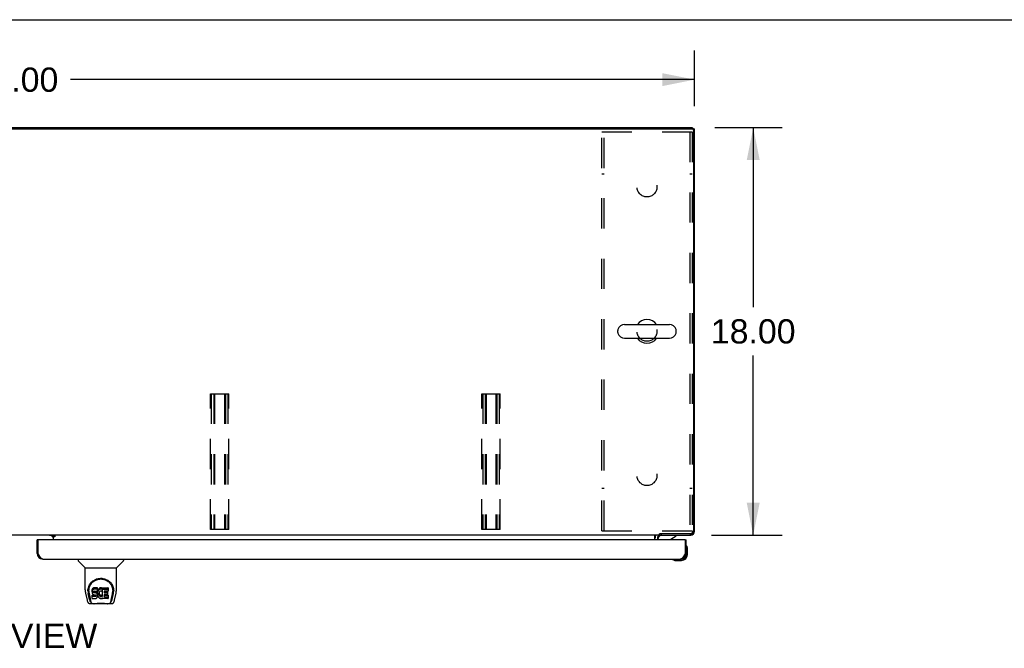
# Model space of a CAD drawing. Header units: inches. Extents: x 0 to 243, y 0 to 157.
# Tile 21 of 26: x 78 to 121, y 129 to 157. Entities that reach past the tile are written whole.
import ezdxf

# ---------------------------------------------------------------- set-up
doc = ezdxf.new("R2010")
doc.units = ezdxf.units.IN
doc.header["$LTSCALE"] = 13.357143
doc.header["$MEASUREMENT"] = 0
doc.linetypes.add('HIDDEN', pattern=[0.2, 0.1, -0.1])
doc.layers.get('0').update_dxf_attribs({"linetype": 'CONTINUOUS'})
for name, color, linetype in [('02___PRT_ALL_AXES', 7, 'CONTINUOUS'), ('DEFAULT_2', 8, 'HIDDEN'), ('DIMENSIONS', 7, 'CONTINUOUS')]:
    doc.layers.add(name, color=color, linetype=linetype)
doc.styles.get("Standard").update_dxf_attribs({"font": 'arial.ttf'})
doc.dimstyles.new('DIMSTYLE_1', dxfattribs={"dimtxt": 1.071429, "dimasz": 1.428571, "dimexe": 0.09, "dimexo": 0.07, "dimgap": 0.0375, "dimtad": 0, "dimtih": 1, "dimtoh": 1, "dimzin": 4, "dimdsep": 46, "dimtxsty": 'Standard', "dimblk": '_FILLED', "dimblk1": '_FILLED', "dimblk2": '_FILLED', "dimcen": 0.09, "dimazin": 1, "dimtfac": 1, "dimtdec": 3, "dimtofl": 0, "dimtmove": 0, "dimatfit": 3, "dimldrblk": '_FILLED', "dimfxl": 1, "dimtolj": 1, "dimtzin": 4, "dimarcsym": 0})

# ---------------------------------------------------------------- blocks, each defined once
blk = doc.blocks.new('_FILLED')
at = {"color": 0, "linetype": 'ByBlock'}
blk.add_solid([(0, 0), (-1, 0.2), (-1, -0.2)], dxfattribs=at)
blk = doc.blocks.new('*D14')
at = {"layer": 'DIMENSIONS', "color": 2, "linetype": 'Continuous'}
for p, q in [((47.736, 153.323), (47.736, 155.78)), ((107.736, 153.323), (107.736, 155.78)), ((47.736, 154.495), (75.328, 154.495)), ((107.736, 154.495), (80.144, 154.495))]:
    blk.add_line(p, q, dxfattribs=at)
at = {"layer": 'DIMENSIONS', "color": 2, "linetype": 'Continuous', "xscale": 1.4285714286, "yscale": 1.4285714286, "zscale": 1.4285714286, "rotation": 180}
blk.add_blockref('_FILLED', (47.736, 154.495), dxfattribs=at)
at = {"layer": 'DIMENSIONS', "color": 2, "linetype": 'Continuous', "xscale": 1.4285714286, "yscale": 1.4285714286, "zscale": 1.4285714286}
blk.add_blockref('_FILLED', (107.736, 154.495), dxfattribs=at)
at = {"layer": 'DIMENSIONS', "color": 2, "linetype": 'Continuous', "insert": (77.736, 155.03), "char_height": 1.0714, "width": 3.74403, "attachment_point": 2, "line_spacing_factor": 0.9}
blk.add_mtext('60.00', dxfattribs=at)
blk = doc.blocks.new('*D15')
at = {"layer": 'DIMENSIONS', "color": 2, "linetype": 'Continuous'}
for p, q in [((108.632, 152.375), (111.614, 152.375)), ((110.328, 152.375), (110.328, 144.447)), ((110.328, 134.375), (110.328, 142.304)), ((108.49, 134.375), (111.614, 134.375))]:
    blk.add_line(p, q, dxfattribs=at)
at = {"layer": 'DIMENSIONS', "color": 2, "linetype": 'Continuous', "xscale": 1.4285714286, "yscale": 1.4285714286, "zscale": 1.4285714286}
for p, rotation in [((110.328, 152.375), 90), ((110.328, 134.375), 270)]:
    blk.add_blockref('_FILLED', p, dxfattribs=dict(at, rotation=rotation))
at = {"layer": 'DIMENSIONS', "color": 2, "linetype": 'Continuous', "insert": (110.328, 143.911), "char_height": 1.0714, "width": 3.74403, "attachment_point": 2, "line_spacing_factor": 0.9}
blk.add_mtext('18.00', dxfattribs=at)

msp = doc.modelspace()

# ---------------------------------------------------------------- linework, layer by layer
at = {"color": 7, "linetype": 'Continuous'}
for p, q in [((0, 157.143), (242.857, 157.143)), ((107.632, 152.322), (107.632, 152.375)), ((47.851, 152.323), (107.622, 152.323)), ((107.632, 152.323), (107.736, 152.323)), ((107.687, 152.326), (107.684, 152.323)), ((107.684, 152.261), (107.684, 134.577)), ((104.645, 143.681), (106.62, 143.681)), ((104.345, 143.331), (104.345, 143.419)), ((106.92, 143.331), (106.92, 143.419)), ((104.645, 143.069), (106.62, 143.069)), ((107.723, 134.542), (107.736, 134.542)), ((106.184, 134.375), (49.289, 134.375)), ((78.736, 134.171), (78.674, 134.171)), ((79.311, 134.364), (79.375, 134.3)), ((79.382, 134.375), (79.382, 134.345)), ((79.382, 134.345), (79.45, 134.345)), ((79.382, 134.34), (79.382, 134.171)), ((79.45, 134.295), (79.382, 134.295)), ((79.45, 134.345), (79.45, 134.295)), ((105.986, 134.171), (105.986, 134.346)), ((106.132, 134.171), (106.132, 134.218)), ((106.184, 134.375), (106.184, 134.426)), ((106.229, 134.452), (107.559, 134.452)), ((106.237, 134.452), (106.237, 134.375)), ((106.681, 134.198), (106.919, 134.336)), ((106.919, 134.375), (106.919, 134.336)), ((107.299, 134.171), (107.361, 134.171)), ((107.57, 134.375), (107.57, 134.389)), ((107.687, 134.424), (107.664, 134.447)), ((107.376, 133.905), (107.374, 133.912)), ((107.421, 133.777), (107.418, 133.814)), ((107.421, 133.52), (107.421, 133.777)), ((78.674, 133.564), (78.716, 133.564)), ((80.482, 133.317), (80.482, 133.255)), ((80.791, 132.929), (80.494, 133.227)), ((82.181, 132.929), (82.479, 133.227)), ((82.49, 133.317), (82.49, 133.255)), ((106.766, 133.304), (106.773, 133.302)), ((106.864, 133.26), (106.902, 133.257)), ((106.902, 133.257), (107.158, 133.257)), ((107.115, 133.317), (107.158, 133.317)), ((107.361, 133.564), (107.319, 133.564)), ((107.361, 133.52), (107.361, 133.564)), ((80.797, 132.923), (82.175, 132.923)), ((80.797, 131.951), (80.797, 132.923)), ((82.175, 131.952), (82.175, 132.923)), ((80.922, 131.983), (80.921, 131.92)), ((80.959, 131.91), (80.959, 131.886)), ((81.102, 131.955), (81.1, 131.931)), ((81.1, 131.865), (81.1, 131.931)), ((81.107, 131.978), (81.102, 131.955)), ((81.102, 131.888), (81.102, 131.955)), ((81.107, 131.912), (81.102, 131.888)), ((81.116, 132.001), (81.107, 131.978)), ((81.107, 131.912), (81.107, 131.978)), ((81.116, 131.934), (81.107, 131.912)), ((81.13, 132.021), (81.116, 132.001)), ((81.116, 131.934), (81.116, 132.001)), ((81.13, 131.954), (81.116, 131.934)), ((81.138, 132.029), (81.13, 132.021)), ((81.13, 131.954), (81.13, 132.021)), ((81.138, 131.962), (81.13, 131.954)), ((81.148, 132.035), (81.138, 132.029)), ((81.138, 131.962), (81.138, 132.029)), ((81.148, 131.968), (81.138, 131.962)), ((81.17, 132.045), (81.148, 132.035)), ((81.148, 131.968), (81.148, 132.035)), ((81.17, 131.978), (81.148, 131.968)), ((81.193, 132.052), (81.17, 132.045)), ((81.17, 131.978), (81.17, 132.045)), ((81.193, 131.985), (81.17, 131.978)), ((81.177, 131.89), (81.183, 131.895)), ((81.183, 131.895), (81.197, 131.899)), ((81.185, 131.895), (81.184, 131.895)), ((81.199, 131.891), (81.185, 131.895)), ((81.185, 131.828), (81.185, 131.895)), ((81.333, 132.052), (81.193, 132.052)), ((81.193, 131.985), (81.193, 132.052)), ((81.333, 131.985), (81.193, 131.985)), ((81.197, 131.899), (81.212, 131.9)), ((81.212, 131.9), (81.325, 131.9)), ((81.325, 131.9), (81.33, 131.901)), ((81.33, 131.901), (81.332, 131.906)), ((81.332, 131.906), (81.333, 131.919)), ((81.334, 132.009), (81.333, 132.052)), ((81.333, 131.985), (81.333, 132.052)), ((81.334, 131.943), (81.333, 131.985)), ((81.333, 131.919), (81.334, 131.943)), ((81.334, 131.943), (81.334, 132.009)), ((81.341, 131.91), (81.337, 131.888)), ((81.347, 131.932), (81.341, 131.91)), ((81.341, 131.843), (81.341, 131.91)), ((81.356, 131.952), (81.347, 131.932)), ((81.347, 131.865), (81.347, 131.932)), ((81.366, 131.972), (81.356, 131.952)), ((81.356, 131.885), (81.356, 131.952)), ((81.366, 131.905), (81.356, 131.885)), ((81.379, 131.99), (81.366, 131.972)), ((81.366, 131.905), (81.366, 131.972)), ((81.379, 131.923), (81.366, 131.905)), ((81.394, 132.007), (81.379, 131.99)), ((81.379, 131.923), (81.379, 131.99)), ((81.394, 131.94), (81.379, 131.923)), ((81.41, 132.022), (81.394, 132.007)), ((81.394, 131.94), (81.394, 132.007)), ((81.41, 131.955), (81.394, 131.94)), ((81.429, 132.035), (81.41, 132.022)), ((81.41, 131.955), (81.41, 132.022)), ((81.429, 131.968), (81.41, 131.955)), ((81.449, 132.044), (81.429, 132.035)), ((81.429, 131.968), (81.429, 132.035)), ((81.449, 131.977), (81.429, 131.968)), ((81.473, 131.896), (81.448, 131.885)), ((81.471, 132.049), (81.449, 132.044)), ((81.449, 131.977), (81.449, 132.044)), ((81.471, 131.982), (81.449, 131.977)), ((81.493, 132.051), (81.471, 132.049)), ((81.471, 131.982), (81.471, 132.049)), ((81.493, 131.984), (81.471, 131.982)), ((81.486, 131.899), (81.473, 131.896)), ((81.499, 131.899), (81.486, 131.899)), ((81.493, 132.051), (81.515, 132.05)), ((81.493, 131.984), (81.493, 132.051)), ((81.515, 131.984), (81.493, 131.984)), ((81.513, 131.896), (81.499, 131.899)), ((81.525, 131.891), (81.513, 131.896)), ((81.527, 132.049), (81.515, 132.05)), ((81.515, 131.984), (81.515, 132.05)), ((81.527, 131.982), (81.515, 131.984)), ((81.537, 132.045), (81.527, 132.049)), ((81.527, 131.982), (81.527, 132.049)), ((81.537, 131.978), (81.527, 131.982)), ((81.557, 131.961), (81.531, 131.893)), ((81.556, 132.033), (81.537, 132.045)), ((81.537, 131.978), (81.537, 132.045)), ((81.556, 131.966), (81.537, 131.978)), ((81.556, 132.033), (81.556, 131.966)), ((81.557, 132.03), (81.557, 131.963)), ((81.566, 132.05), (81.803, 132.05)), ((81.566, 131.658), (81.566, 132.05)), ((81.566, 131.983), (81.803, 131.983)), ((81.636, 131.896), (81.636, 131.828)), ((81.803, 131.9), (81.641, 131.9)), ((81.807, 132.046), (81.807, 131.905)), ((82.05, 131.983), (82.051, 131.92)), ((82.057, 131.896), (82.057, 131.897)), ((80.812, 131.809), (80.877, 131.503)), ((80.984, 131.531), (80.932, 131.801)), ((80.968, 131.789), (81.026, 131.496)), ((81.102, 131.888), (81.1, 131.865)), ((81.1, 131.865), (81.101, 131.841)), ((81.101, 131.841), (81.105, 131.817)), ((81.103, 131.579), (81.103, 131.72)), ((81.105, 131.817), (81.113, 131.795)), ((81.166, 131.726), (81.107, 131.725)), ((81.107, 131.658), (81.107, 131.725)), ((81.166, 131.659), (81.107, 131.658)), ((81.107, 131.574), (81.251, 131.574)), ((81.113, 131.795), (81.126, 131.775)), ((81.126, 131.775), (81.142, 131.757)), ((81.142, 131.757), (81.162, 131.744)), ((81.162, 131.744), (81.173, 131.74)), ((81.227, 131.726), (81.166, 131.726)), ((81.166, 131.659), (81.166, 131.726)), ((81.227, 131.659), (81.166, 131.659)), ((81.171, 131.853), (81.172, 131.868)), ((81.172, 131.845), (81.171, 131.853)), ((81.172, 131.868), (81.174, 131.883)), ((81.172, 131.845), (81.172, 131.868)), ((81.174, 131.838), (81.172, 131.845)), ((81.173, 131.74), (81.185, 131.738)), ((81.174, 131.883), (81.177, 131.89)), ((81.174, 131.838), (81.174, 131.883)), ((81.179, 131.832), (81.174, 131.838)), ((81.179, 131.832), (81.179, 131.891)), ((81.185, 131.828), (81.179, 131.832)), ((81.199, 131.824), (81.185, 131.828)), ((81.185, 131.738), (81.232, 131.738)), ((81.223, 131.891), (81.199, 131.891)), ((81.199, 131.824), (81.199, 131.891)), ((81.223, 131.825), (81.199, 131.824)), ((81.247, 131.89), (81.223, 131.891)), ((81.223, 131.825), (81.223, 131.891)), ((81.247, 131.823), (81.223, 131.825)), ((81.242, 131.727), (81.227, 131.726)), ((81.227, 131.659), (81.227, 131.726)), ((81.242, 131.66), (81.227, 131.659)), ((81.232, 131.738), (81.24, 131.737)), ((81.24, 131.737), (81.247, 131.735)), ((81.249, 131.73), (81.242, 131.727)), ((81.242, 131.66), (81.242, 131.727)), ((81.249, 131.664), (81.242, 131.66)), ((81.271, 131.885), (81.247, 131.89)), ((81.247, 131.823), (81.247, 131.89)), ((81.271, 131.818), (81.247, 131.823)), ((81.247, 131.735), (81.253, 131.73)), ((81.25, 131.732), (81.249, 131.73)), ((81.249, 131.664), (81.249, 131.73)), ((81.254, 131.669), (81.249, 131.664)), ((81.251, 131.574), (81.263, 131.576)), ((81.253, 131.73), (81.258, 131.724)), ((81.254, 131.669), (81.254, 131.728)), ((81.264, 131.681), (81.254, 131.669)), ((81.258, 131.724), (81.264, 131.711)), ((81.263, 131.576), (81.275, 131.58)), ((81.264, 131.681), (81.264, 131.712)), ((81.264, 131.711), (81.267, 131.695)), ((81.266, 131.688), (81.264, 131.681)), ((81.266, 131.688), (81.266, 131.7)), ((81.267, 131.695), (81.266, 131.688)), ((81.282, 131.88), (81.271, 131.885)), ((81.271, 131.818), (81.271, 131.885)), ((81.282, 131.813), (81.271, 131.818)), ((81.275, 131.58), (81.294, 131.593)), ((81.291, 131.873), (81.282, 131.88)), ((81.282, 131.813), (81.282, 131.88)), ((81.291, 131.807), (81.282, 131.813)), ((81.309, 131.856), (81.291, 131.873)), ((81.291, 131.807), (81.291, 131.873)), ((81.309, 131.79), (81.291, 131.807)), ((81.294, 131.593), (81.311, 131.61)), ((81.322, 131.836), (81.309, 131.856)), ((81.309, 131.79), (81.309, 131.856)), ((81.322, 131.77), (81.309, 131.79)), ((81.311, 131.61), (81.318, 131.62)), ((81.318, 131.62), (81.323, 131.631)), ((81.331, 131.814), (81.322, 131.836)), ((81.322, 131.77), (81.322, 131.836)), ((81.331, 131.748), (81.322, 131.77)), ((81.323, 131.631), (81.332, 131.653)), ((81.332, 131.81), (81.331, 131.814)), ((81.331, 131.748), (81.331, 131.814)), ((81.337, 131.724), (81.331, 131.748)), ((81.337, 131.888), (81.332, 131.844)), ((81.332, 131.777), (81.332, 131.844)), ((81.337, 131.821), (81.332, 131.777)), ((81.332, 131.777), (81.333, 131.755)), ((81.332, 131.653), (81.338, 131.677)), ((81.333, 131.755), (81.336, 131.733)), ((81.336, 131.733), (81.341, 131.711)), ((81.337, 131.821), (81.337, 131.888)), ((81.341, 131.843), (81.337, 131.821)), ((81.34, 131.7), (81.337, 131.724)), ((81.338, 131.677), (81.34, 131.7)), ((81.34, 131.7), (81.34, 131.715)), ((81.347, 131.865), (81.341, 131.843)), ((81.341, 131.711), (81.348, 131.69)), ((81.356, 131.885), (81.347, 131.865)), ((81.348, 131.69), (81.369, 131.651)), ((81.369, 131.651), (81.382, 131.632)), ((81.382, 131.632), (81.396, 131.615)), ((81.396, 131.615), (81.413, 131.6)), ((81.406, 131.82), (81.402, 131.793)), ((81.402, 131.793), (81.402, 131.766)), ((81.402, 131.766), (81.403, 131.753)), ((81.403, 131.753), (81.403, 131.793)), ((81.403, 131.753), (81.406, 131.74)), ((81.405, 131.812), (81.406, 131.807)), ((81.409, 131.832), (81.406, 131.82)), ((81.406, 131.807), (81.416, 131.782)), ((81.406, 131.74), (81.406, 131.807)), ((81.406, 131.74), (81.416, 131.715)), ((81.415, 131.844), (81.409, 131.832)), ((81.413, 131.6), (81.431, 131.587)), ((81.429, 131.867), (81.415, 131.844)), ((81.416, 131.782), (81.43, 131.759)), ((81.416, 131.715), (81.416, 131.782)), ((81.416, 131.715), (81.43, 131.692)), ((81.438, 131.878), (81.429, 131.867)), ((81.43, 131.759), (81.438, 131.749)), ((81.43, 131.692), (81.43, 131.759)), ((81.43, 131.692), (81.438, 131.682)), ((81.431, 131.587), (81.44, 131.582)), ((81.448, 131.885), (81.438, 131.878)), ((81.438, 131.749), (81.448, 131.74)), ((81.438, 131.682), (81.438, 131.749)), ((81.438, 131.682), (81.448, 131.673)), ((81.44, 131.582), (81.451, 131.578)), ((81.448, 131.74), (81.46, 131.732)), ((81.448, 131.673), (81.448, 131.74)), ((81.448, 131.673), (81.46, 131.666)), ((81.451, 131.578), (81.473, 131.572)), ((81.46, 131.732), (81.472, 131.727)), ((81.46, 131.666), (81.46, 131.732)), ((81.46, 131.666), (81.472, 131.661)), ((81.472, 131.727), (81.485, 131.725)), ((81.472, 131.661), (81.472, 131.727)), ((81.472, 131.661), (81.485, 131.658)), ((81.473, 131.572), (81.495, 131.57)), ((81.485, 131.725), (81.498, 131.725)), ((81.485, 131.658), (81.485, 131.725)), ((81.485, 131.658), (81.498, 131.658)), ((81.495, 131.57), (81.517, 131.573)), ((81.498, 131.725), (81.512, 131.727)), ((81.498, 131.658), (81.498, 131.725)), ((81.498, 131.658), (81.512, 131.66)), ((81.512, 131.727), (81.524, 131.731)), ((81.512, 131.66), (81.512, 131.727)), ((81.512, 131.66), (81.524, 131.664)), ((81.517, 131.573), (81.538, 131.58)), ((81.524, 131.731), (81.537, 131.736)), ((81.524, 131.664), (81.524, 131.731)), ((81.524, 131.664), (81.537, 131.669)), ((81.537, 131.736), (81.548, 131.744)), ((81.537, 131.669), (81.537, 131.736)), ((81.537, 131.669), (81.548, 131.677)), ((81.538, 131.58), (81.557, 131.591)), ((81.548, 131.744), (81.548, 131.677)), ((81.554, 131.743), (81.566, 131.725)), ((81.554, 131.676), (81.566, 131.658)), ((81.568, 131.591), (81.557, 131.591)), ((81.557, 131.591), (81.557, 131.591)), ((81.568, 131.578), (81.568, 131.591)), ((81.803, 131.574), (81.572, 131.574)), ((81.637, 131.737), (81.637, 131.66)), ((81.641, 131.89), (81.772, 131.89)), ((81.641, 131.824), (81.772, 131.824)), ((81.772, 131.742), (81.642, 131.742)), ((81.642, 131.722), (81.803, 131.722)), ((81.642, 131.655), (81.803, 131.655)), ((81.776, 131.886), (81.776, 131.746)), ((81.808, 131.717), (81.808, 131.578)), ((81.947, 131.496), (82.003, 131.786)), ((81.988, 131.531), (82.041, 131.801)), ((82.003, 131.786), (82.004, 131.789)), ((82.095, 131.503), (82.16, 131.809)), ((81.001, 131.349), (81.203, 131.349)), ((81.043, 131.427), (81.036, 131.427)), ((81.042, 131.432), (81.045, 131.422)), ((81.045, 131.421), (81.045, 131.422)), ((81.088, 131.349), (81.082, 131.349)), ((81.088, 131.349), (81.087, 131.349)), ((81.779, 131.337), (81.193, 131.337)), ((81.77, 131.349), (81.971, 131.349)), ((81.886, 131.349), (81.884, 131.349)), ((81.927, 131.422), (81.931, 131.432)), ((81.927, 131.421), (81.927, 131.422)), ((81.936, 131.427), (81.929, 131.427))]:
    msp.add_line(p, q, dxfattribs=at)
at = {"color": 3, "linetype": 'Continuous'}
for p, q in [((47.84, 152.375), (107.632, 152.375)), ((107.736, 134.542), (107.736, 152.323)), ((78.674, 133.564), (78.674, 134.171)), ((78.716, 133.564), (78.716, 134.151)), ((107.299, 134.171), (78.736, 134.171)), ((79.382, 134.364), (79.211, 134.364)), ((79.45, 134.34), (79.382, 134.34)), ((106.09, 134.233), (106.09, 134.171)), ((106.233, 134.375), (107.57, 134.375)), ((107.319, 134.151), (107.319, 133.564)), ((107.361, 133.564), (107.361, 134.171)), ((78.729, 133.538), (78.716, 133.564)), ((78.736, 133.525), (78.729, 133.538)), ((78.743, 133.512), (78.736, 133.525)), ((78.75, 133.5), (78.743, 133.512)), ((78.757, 133.488), (78.75, 133.5)), ((78.92, 133.317), (107.115, 133.317)), ((107.292, 133.512), (107.285, 133.5)), ((107.299, 133.525), (107.292, 133.512)), ((107.306, 133.538), (107.299, 133.525)), ((107.319, 133.564), (107.306, 133.538))]:
    msp.add_line(p, q, dxfattribs=at)
for points in [[(107.736, 134.542), (107.734, 134.549), (107.728, 134.557), (107.727, 134.557)], [(107.554, 134.384), (107.554, 134.383), (107.562, 134.377), (107.57, 134.375)], [(78.92, 133.317), (78.917, 133.317), (78.913, 133.318), (78.91, 133.318), (78.907, 133.319), (78.903, 133.319), (78.9, 133.32), (78.896, 133.321), (78.893, 133.323), (78.889, 133.324), (78.886, 133.326), (78.883, 133.327), (78.879, 133.329), (78.876, 133.331), (78.872, 133.334), (78.869, 133.336), (78.866, 133.339), (78.862, 133.341), (78.859, 133.344), (78.855, 133.347), (78.852, 133.35), (78.849, 133.354), (78.845, 133.357), (78.842, 133.361), (78.838, 133.364), (78.835, 133.368), (78.832, 133.372), (78.828, 133.376), (78.825, 133.381), (78.821, 133.385), (78.818, 133.389), (78.815, 133.394), (78.811, 133.399), (78.808, 133.404), (78.804, 133.409), (78.801, 133.414), (78.797, 133.419), (78.794, 133.424), (78.791, 133.429), (78.787, 133.435), (78.784, 133.44), (78.78, 133.446), (78.777, 133.452), (78.774, 133.458), (78.77, 133.463), (78.767, 133.469), (78.763, 133.475), (78.76, 133.481), (78.757, 133.488)], [(107.285, 133.5), (107.278, 133.488), (107.275, 133.481), (107.271, 133.475), (107.268, 133.469), (107.265, 133.463), (107.261, 133.458), (107.258, 133.452), (107.254, 133.446), (107.251, 133.44), (107.248, 133.435), (107.244, 133.429), (107.241, 133.424), (107.237, 133.419), (107.234, 133.414), (107.231, 133.409), (107.227, 133.404), (107.224, 133.399), (107.22, 133.394), (107.217, 133.389), (107.214, 133.385), (107.21, 133.381), (107.207, 133.376), (107.203, 133.372), (107.2, 133.368), (107.196, 133.364), (107.193, 133.361), (107.19, 133.357), (107.186, 133.354), (107.183, 133.35), (107.179, 133.347), (107.176, 133.344), (107.173, 133.341), (107.169, 133.339), (107.166, 133.336), (107.162, 133.334), (107.159, 133.331), (107.156, 133.329), (107.152, 133.327), (107.149, 133.326), (107.145, 133.324), (107.142, 133.323), (107.139, 133.321), (107.135, 133.32), (107.132, 133.319), (107.128, 133.319), (107.125, 133.318), (107.121, 133.318), (107.118, 133.317), (107.115, 133.317)]]:
    msp.add_lwpolyline(points, dxfattribs=at)
at = {"color": 7, "linetype": 'Continuous'}
for points in [[(105.986, 134.346), (105.988, 134.346), (105.989, 134.346), (105.991, 134.346), (105.993, 134.347), (105.995, 134.348), (105.997, 134.349), (105.998, 134.35), (106, 134.352), (106.002, 134.353), (106.003, 134.355), (106.004, 134.357), (106.006, 134.359), (106.009, 134.363)], [(106.009, 134.363), (106.01, 134.365), (106.011, 134.367), (106.013, 134.369), (106.014, 134.371), (106.016, 134.372), (106.017, 134.373), (106.019, 134.374), (106.02, 134.375), (106.022, 134.375), (106.023, 134.375)], [(106.184, 134.426), (106.185, 134.427), (106.186, 134.429), (106.188, 134.431), (106.189, 134.432), (106.19, 134.433), (106.192, 134.435), (106.193, 134.436), (106.194, 134.437), (106.195, 134.437), (106.197, 134.438), (106.198, 134.439), (106.199, 134.439), (106.2, 134.439), (106.201, 134.44)], [(106.201, 134.44), (106.204, 134.441), (106.206, 134.441), (106.207, 134.442), (106.209, 134.442), (106.211, 134.443), (106.213, 134.444), (106.215, 134.445), (106.218, 134.446), (106.22, 134.447), (106.222, 134.448), (106.225, 134.45), (106.227, 134.451), (106.229, 134.452)], [(80.915, 131.91), (80.918, 131.952), (80.926, 132.004), (80.937, 132.053), (80.952, 132.099), (80.971, 132.142), (80.993, 132.183), (81.017, 132.222), (81.044, 132.257), (81.073, 132.291), (81.105, 132.322), (81.14, 132.35), (81.176, 132.376), (81.215, 132.399), (81.256, 132.419), (81.299, 132.436), (81.344, 132.449), (81.39, 132.459), (81.437, 132.465), (81.484, 132.467), (81.532, 132.466), (81.578, 132.46), (81.624, 132.45), (81.669, 132.437), (81.712, 132.421), (81.753, 132.401), (81.792, 132.378), (81.829, 132.353), (81.864, 132.325), (81.896, 132.294), (81.926, 132.261), (81.953, 132.225), (81.978, 132.187), (81.999, 132.146), (82.018, 132.103), (82.034, 132.058), (82.046, 132.009), (82.054, 131.957), (82.057, 131.91)], [(80.959, 131.91), (80.96, 131.93), (80.961, 131.954), (80.964, 131.978), (80.967, 132.002), (80.972, 132.026), (80.978, 132.049), (80.985, 132.071), (80.992, 132.093), (81.001, 132.115), (81.01, 132.136), (81.021, 132.156), (81.031, 132.176), (81.043, 132.195), (81.055, 132.213), (81.068, 132.23), (81.081, 132.247), (81.095, 132.263), (81.109, 132.277), (81.123, 132.292), (81.138, 132.305), (81.153, 132.318), (81.168, 132.33), (81.183, 132.341), (81.199, 132.352), (81.215, 132.361), (81.231, 132.371), (81.247, 132.379)], [(81.247, 132.379), (81.262, 132.387), (81.278, 132.394), (81.294, 132.4), (81.31, 132.406), (81.326, 132.412), (81.342, 132.417), (81.358, 132.421), (81.374, 132.425), (81.39, 132.428), (81.406, 132.431), (81.422, 132.433), (81.438, 132.434), (81.454, 132.436), (81.47, 132.436), (81.485, 132.437), (81.501, 132.436), (81.517, 132.436), (81.533, 132.435), (81.549, 132.433), (81.565, 132.431), (81.581, 132.428), (81.597, 132.425), (81.613, 132.421), (81.629, 132.417), (81.645, 132.412), (81.661, 132.407), (81.677, 132.401), (81.693, 132.394), (81.709, 132.387)], [(81.709, 132.387), (81.725, 132.379), (81.741, 132.371), (81.757, 132.362), (81.772, 132.352), (81.788, 132.342), (81.803, 132.331), (81.819, 132.319), (81.834, 132.306), (81.848, 132.292), (81.863, 132.278), (81.877, 132.263), (81.891, 132.247), (81.904, 132.231), (81.917, 132.213), (81.929, 132.195), (81.941, 132.176), (81.952, 132.157), (81.962, 132.136), (81.971, 132.115), (81.98, 132.094), (81.988, 132.072), (81.994, 132.049), (82, 132.026), (82.005, 132.002), (82.009, 131.978), (82.011, 131.954), (82.013, 131.93), (82.013, 131.91)], [(80.797, 131.951), (80.798, 131.925), (80.801, 131.883), (80.806, 131.84), (80.812, 131.809)], [(80.915, 131.896), (80.915, 131.901), (80.915, 131.91)], [(82.004, 131.789), (82.005, 131.793), (82.005, 131.796), (82.006, 131.799), (82.006, 131.802), (82.007, 131.805), (82.007, 131.808), (82.008, 131.811), (82.008, 131.815), (82.009, 131.819), (82.009, 131.822), (82.01, 131.826), (82.01, 131.83), (82.01, 131.834), (82.011, 131.838), (82.011, 131.842), (82.012, 131.846), (82.012, 131.851), (82.012, 131.855), (82.012, 131.86), (82.013, 131.864), (82.013, 131.869), (82.013, 131.874), (82.013, 131.879), (82.013, 131.884), (82.013, 131.91)], [(82.057, 131.91), (82.057, 131.902), (82.057, 131.897)], [(82.16, 131.809), (82.166, 131.84), (82.172, 131.882), (82.175, 131.924), (82.175, 131.952)], [(80.877, 131.503), (80.881, 131.488), (80.886, 131.467), (80.892, 131.449), (80.898, 131.432), (80.905, 131.418), (80.912, 131.404), (80.921, 131.392), (80.93, 131.381), (80.941, 131.371), (80.953, 131.362), (80.967, 131.355), (80.982, 131.351), (80.997, 131.349), (81.001, 131.349)], [(80.959, 131.886), (80.959, 131.87), (80.961, 131.842), (80.964, 131.814), (80.968, 131.789)], [(81.026, 131.496), (81.028, 131.484), (81.031, 131.47), (81.034, 131.457), (81.038, 131.444), (81.042, 131.432)], [(81.107, 131.725), (81.107, 131.725), (81.106, 131.725), (81.106, 131.725), (81.105, 131.725), (81.105, 131.724), (81.104, 131.724), (81.104, 131.724), (81.104, 131.724), (81.103, 131.723), (81.103, 131.723), (81.103, 131.722), (81.103, 131.722), (81.103, 131.721), (81.103, 131.72)], [(81.107, 131.658), (81.107, 131.658), (81.106, 131.658), (81.106, 131.658), (81.105, 131.658), (81.105, 131.658), (81.104, 131.657), (81.104, 131.657), (81.104, 131.657), (81.103, 131.656), (81.103, 131.656), (81.103, 131.655), (81.103, 131.655), (81.103, 131.654), (81.103, 131.654)], [(81.931, 131.432), (81.934, 131.444), (81.938, 131.457), (81.941, 131.47), (81.944, 131.484), (81.947, 131.496)], [(81.971, 131.349), (81.986, 131.35), (81.999, 131.353), (82.011, 131.358), (82.023, 131.365), (82.034, 131.373), (82.043, 131.382), (82.051, 131.391), (82.059, 131.402), (82.065, 131.414), (82.071, 131.426), (82.077, 131.44), (82.082, 131.455), (82.087, 131.472), (82.092, 131.491), (82.095, 131.503)], [(81.045, 131.421), (81.051, 131.409), (81.057, 131.396), (81.063, 131.386), (81.07, 131.376), (81.077, 131.368), (81.085, 131.361), (81.094, 131.356), (81.104, 131.352), (81.114, 131.349), (81.122, 131.349)], [(81.203, 131.349), (81.223, 131.349), (81.245, 131.351), (81.269, 131.353), (81.293, 131.356), (81.319, 131.359), (81.346, 131.361), (81.373, 131.364), (81.401, 131.366), (81.43, 131.368), (81.46, 131.369), (81.489, 131.37), (81.518, 131.369), (81.547, 131.368), (81.576, 131.366), (81.603, 131.364), (81.63, 131.361), (81.657, 131.358), (81.682, 131.355), (81.706, 131.353), (81.728, 131.351), (81.75, 131.349), (81.77, 131.349)], [(81.203, 131.349), (81.225, 131.349), (81.251, 131.351), (81.279, 131.353), (81.307, 131.356), (81.336, 131.359), (81.365, 131.362), (81.395, 131.364), (81.425, 131.366), (81.455, 131.367), (81.486, 131.368), (81.516, 131.367), (81.547, 131.366), (81.577, 131.364), (81.607, 131.362), (81.636, 131.359), (81.693, 131.353)], [(81.693, 131.353), (81.721, 131.351), (81.747, 131.349), (81.77, 131.349)], [(81.85, 131.349), (81.858, 131.349), (81.868, 131.352), (81.878, 131.356), (81.887, 131.361), (81.895, 131.368), (81.902, 131.376), (81.909, 131.386), (81.915, 131.396), (81.922, 131.409), (81.927, 131.421)]]:
    msp.add_lwpolyline(points, dxfattribs=at)
at = {"color": 3, "linetype": 'Continuous'}
for centre, radius, start, end in [((107.57, 152.209), 0.167, 43.5009, 67.5), ((107.49, 134.622), 0.246, 270, 360), ((107.57, 134.542), 0.167, 270, 360), ((78.736, 134.151), 0.02, 90, 180), ((79.267, 134.26), 0.115, 0, 64.7498), ((106.233, 134.233), 0.142, 90, 180), ((107.299, 134.151), 0.02, 0, 90), ((78.92, 133.564), 0.246, 180, 270), ((107.115, 133.564), 0.246, 270, 360)]:
    msp.add_arc(centre, radius, start, end, dxfattribs=at)
at = {"color": 7, "linetype": 'Continuous'}
for centre, radius, start, end in [((107.622, 152.261), 0.0625, 0, 90), ((104.645, 143.375), 0.306, 90, 164.3697), ((105.632, 143.375), 0.523, 35.8091, 144.1909), ((106.62, 143.375), 0.306, 15.6303, 90), ((104.488, 143.419), 0.144, 164.3697, 180), ((104.488, 143.331), 0.144, 180, 195.6303), ((104.645, 143.375), 0.306, 195.6303, 270), ((106.62, 143.375), 0.306, 270, 344.3697), ((106.776, 143.419), 0.144, 0, 15.6303), ((106.776, 143.331), 0.144, 344.3697, 360), ((105.632, 143.375), 0.523, 215.8102, 324.1898), ((107.559, 134.577), 0.125, 270, 360), ((106.233, 134.233), 0.246, 144.6728, 180), ((106.289, 134.218), 0.157, 90, 180), ((106.731, 134.112), 0.1, 120.092, 143.4532), ((107.376, 133.897), 0.015, 96.3796, 180), ((107.373, 133.897), 0.015, 30.8899, 83.6204), ((107.171, 133.777), 0.25, 0, 30.8899), ((80.522, 133.255), 0.0394, 180, 225), ((82.451, 133.255), 0.0394, 315, 360), ((106.781, 133.302), 0.015, 90, 173.6204), ((106.781, 133.306), 0.015, 186.3796, 239.1101), ((106.902, 133.507), 0.25, 239.1101, 270), ((107.158, 133.52), 0.263, 270, 360), ((107.158, 133.52), 0.203, 270, 360), ((80.805, 132.943), 0.0197, 225, 270), ((82.167, 132.943), 0.0197, 270, 315), ((81.193, 131.357), 0.0197, 203.607, 270), ((81.779, 131.357), 0.0197, 270, 336.393)]:
    msp.add_arc(centre, radius, start, end, dxfattribs=at)
for centre, major_axis, ratio, start_param, end_param in [((81.486, 131.91), (0, 0.565), 0.999848, 1.129542, 1.76365), ((81.527, 131.895), (0, 0.00448), 1, -3.557718, -1.937287), ((81.553, 132.03), (0, 0.00448), 1, -1.566905, -0.665444), ((81.553, 131.963), (0, 0.00448), 1, 4.345898, 5.617742), ((81.641, 131.896), (0, 0.00448), 1, 0, 1.570796), ((81.641, 131.895), (0, 0.00448), 1, 1.570796, 3.141593), ((81.803, 132.046), (0, 0.00448), 1, -1.570796, 0), ((81.803, 131.979), (0, 0.00448), 1, -1.570796, 0), ((81.803, 131.905), (0, 0.00448), 1, -3.141593, -1.570796), ((81.486, 131.91), (0, 0.565), 0.999848, 4.519536, 5.157611), ((81.042, 131.782), (0.007, 0.354), 0.213027, -3.923008, -3.13761), ((81.107, 131.579), (0, 0.00483), 1, -4.712389, -3.141593), ((81.55, 131.74), (0.00448, 0), 1, 0.594971, 2.222579), ((81.55, 131.673), (0.00448, 0), 1, 0.594971, 2.222579), ((81.572, 131.578), (0, 0.00448), 1, 1.570796, 3.141593), ((81.641, 131.828), (0, 0.00448), 1, 1.570796, 3.141593), ((81.642, 131.737), (0, 0.00448), 1, 0, 1.570796), ((81.642, 131.726), (0, 0.00448), 1, 1.570796, 3.141593), ((81.642, 131.66), (0, 0.00448), 1, 1.570796, 3.141593), ((81.772, 131.886), (0, 0.00448), 1, -1.570796, 0), ((81.772, 131.819), (0, 0.00448), 1, -1.570796, 0), ((81.772, 131.746), (0, 0.00448), 1, -3.141593, -1.570796), ((81.803, 131.717), (0, 0.00448), 1, -1.570796, 0), ((81.803, 131.651), (0, 0.00448), 1, -1.570796, 0), ((81.803, 131.578), (0, 0.00448), 1, -3.141593, -1.570796), ((81.93, 131.782), (-0.007, 0.354), 0.213027, -3.145575, -2.360177)]:
    msp.add_ellipse(centre, major_axis=major_axis, ratio=ratio, start_param=start_param, end_param=end_param, dxfattribs=at)
at = {"layer": '02___PRT_ALL_AXES', "color": 3, "linetype": 'Continuous'}
msp.add_line((79.211, 134.364), (79.211, 134.375), dxfattribs=at)
at = {"layer": '02___PRT_ALL_AXES', "color": 8, "linetype": 'HIDDEN'}
for centre in [(105.632, 149.75), (105.632, 143.375), (105.632, 137)]:
    msp.add_circle(centre, 0.438, dxfattribs=at)
at = {"layer": '02___PRT_ALL_AXES', "color": 7, "linetype": 'Continuous'}
for start, end in [(350.8498, 351.1102), (355.1015, 355.5324)]:
    msp.add_arc((107.158, 133.52), 0.263, start, end, dxfattribs=at)
at = {"layer": 'DEFAULT_2', "color": 8, "linetype": 'HIDDEN'}
for p, q in [((103.632, 152.188), (107.632, 152.188)), ((103.632, 134.563), (103.632, 152.188)), ((103.736, 134.563), (103.736, 152.188)), ((107.528, 152.188), (107.528, 134.563)), ((107.632, 152.188), (107.632, 134.563)), ((103.736, 150.313), (103.632, 150.313)), ((107.632, 150.313), (107.528, 150.313)), ((86.33, 140.622), (87.142, 140.622)), ((86.33, 134.622), (86.33, 140.622)), ((86.37, 140.622), (86.37, 134.622)), ((86.477, 140.622), (86.477, 134.622)), ((86.517, 140.622), (86.517, 134.622)), ((86.955, 140.622), (86.955, 134.622)), ((86.995, 140.622), (86.995, 134.622)), ((87.102, 140.622), (87.102, 134.622)), ((87.142, 134.622), (87.142, 140.622)), ((98.33, 140.622), (99.142, 140.622)), ((98.33, 134.622), (98.33, 140.622)), ((98.37, 140.622), (98.37, 134.622)), ((98.477, 140.622), (98.477, 134.622)), ((98.517, 140.622), (98.517, 134.622)), ((98.955, 140.622), (98.955, 134.622)), ((98.995, 140.622), (98.995, 134.622)), ((99.102, 140.622), (99.102, 134.622)), ((99.142, 134.622), (99.142, 140.622)), ((103.736, 136.438), (103.632, 136.438)), ((107.632, 136.438), (107.528, 136.438)), ((87.142, 134.622), (86.33, 134.622)), ((99.142, 134.622), (98.33, 134.622)), ((103.632, 134.563), (107.632, 134.563))]:
    msp.add_line(p, q, dxfattribs=at)

# ---------------------------------------------------------------- texts
at = {"layer": 'DIMENSIONS', "color": 2, "linetype": 'Continuous', "insert": (77.674, 130.465), "char_height": 1.0714, "width": 7.30085, "attachment_point": 2, "line_spacing_factor": 0.9}
msp.add_mtext('TOP VIEW', dxfattribs=at)

# ---------------------------------------------------------------- dimensions: what is measured, and where the dimension line sits
at = {"layer": 'DIMENSIONS', "color": 2, "linetype": 'Continuous'}
for base, p1, p2, angle, picture, middle in [((47.736, 154.495), (107.736, 155.85), (47.736, 155.85), 180, '*D14', (77.728, 154.489)), ((110.328, 134.375), (108.562, 152.375), (108.42, 134.375), 270, '*D15', (110.373, 143.369))]:
    dim = msp.add_linear_dim(base=base, p1=p1, p2=p2, angle=angle, dimstyle='DIMSTYLE_1', dxfattribs=at)
    dim.commit()
    dim.dimension.update_dxf_attribs({"geometry": picture, "text_midpoint": middle, "dimtype": 160})

doc.saveas('drawing.dxf')
